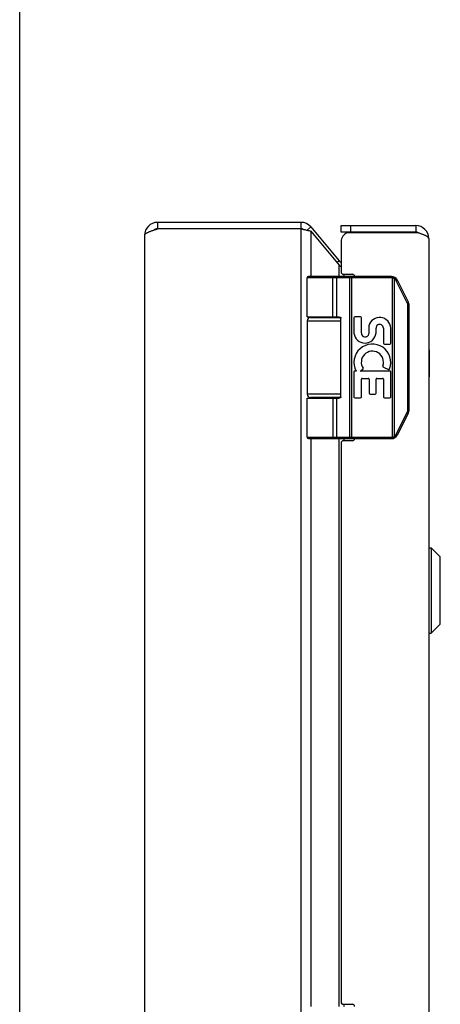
# Model space of a CAD drawing. Header units: inches. Extents: x 0 to 60.7, y 0 to 39.3.
# Tile 7 of 16: x 0 to 3.9, y 21.1 to 30.2. Entities that reach past the tile are written whole.
import ezdxf

# ---------------------------------------------------------------- set-up
doc = ezdxf.new("R2010")
doc.units = ezdxf.units.IN
doc.header["$LTSCALE"] = 3.339286
doc.header["$MEASUREMENT"] = 0
doc.layers.get('0').update_dxf_attribs({"linetype": 'CONTINUOUS'})
doc.layers.add('02___PRT_ALL_AXES', color=7, linetype='CONTINUOUS')
doc.layers.add('06___PRT_ALL_SURFS', color=7, linetype='CONTINUOUS')

msp = doc.modelspace()

# ---------------------------------------------------------------- linework, layer by layer
at = {"color": 7, "linetype": 'Continuous'}
for p, q in [((0, 0), (0, 39.2857)), ((1.2741, 28.3081), (1.2741, 28.2481)), ((2.5981, 28.3081), (2.5981, 28.2481)), ((2.69, 28.2653), (2.6551, 28.236)), ((2.9693, 28.2181), (2.9693, 28.2781)), ((3.0593, 28.2181), (3.0593, 28.2781)), ((3.6593, 28.2781), (3.6593, 28.2181)), ((3.6593, 28.2181), (2.9693, 28.2181)), ((2.953, 27.9519), (2.934, 27.936)), ((3.434, 27.7951), (2.6566, 27.7951)), ((3.434, 27.8081), (2.6696, 27.8081)), ((2.8871, 27.8081), (2.8869, 27.8081)), ((2.8872, 27.8081), (2.887, 27.8081)), ((2.8873, 27.8081), (2.8871, 27.8081)), ((2.8874, 27.8081), (2.8872, 27.8081)), ((2.8875, 27.8081), (2.8874, 27.8081)), ((2.8935, 27.4331), (2.8935, 27.7953)), ((2.8935, 27.4331), (2.8935, 27.7953)), ((2.9295, 27.4331), (2.9295, 27.7951)), ((3.0497, 27.8033), (3.0496, 27.8037)), ((3.0497, 27.803), (3.0497, 27.8033)), ((3.0498, 27.8027), (3.0497, 27.803)), ((3.0498, 27.8023), (3.0498, 27.8027)), ((3.0498, 27.8019), (3.0498, 27.8023)), ((3.0499, 27.801), (3.0499, 27.8014)), ((3.05, 27.8006), (3.0499, 27.801)), ((3.05, 27.8002), (3.05, 27.8006)), ((3.05, 27.7998), (3.05, 27.8002)), ((3.05, 27.7994), (3.05, 27.7998)), ((3.0501, 27.799), (3.05, 27.7994)), ((3.0501, 27.7986), (3.0501, 27.799)), ((3.0501, 27.7981), (3.0501, 27.7986)), ((3.0501, 27.7977), (3.0501, 27.7981)), ((3.0501, 27.7973), (3.0501, 27.7977)), ((3.0501, 27.7969), (3.0501, 27.7973)), ((3.0501, 27.7964), (3.0501, 27.7969)), ((3.0501, 27.796), (3.0501, 27.7964)), ((3.0501, 27.7956), (3.0501, 27.796)), ((3.0501, 26.3211), (3.0501, 27.7956)), ((3.0693, 26.3081), (3.0693, 27.8081)), ((3.434, 27.7951), (3.434, 27.8081)), ((3.4459, 27.7937), (3.449, 27.8063)), ((3.4459, 26.3226), (3.4459, 27.7937)), ((3.4632, 27.7868), (3.4636, 27.7874)), ((3.4632, 26.3294), (3.4632, 27.7868)), ((3.4636, 27.7874), (3.4639, 27.7879)), ((3.4639, 27.7879), (3.4642, 27.7884)), ((3.4642, 27.7884), (3.4646, 27.789)), ((3.4646, 27.789), (3.4649, 27.7895)), ((3.4649, 27.7895), (3.4652, 27.79)), ((3.4652, 27.79), (3.4654, 27.7904)), ((3.4654, 27.7904), (3.4656, 27.7907)), ((3.4656, 27.7907), (3.4658, 27.791)), ((3.4658, 27.791), (3.466, 27.7914)), ((3.466, 27.7914), (3.4662, 27.7917)), ((3.4662, 27.7917), (3.4664, 27.792)), ((3.4664, 27.792), (3.4665, 27.7923)), ((3.4665, 27.7923), (3.4667, 27.7926)), ((3.4667, 27.7926), (3.4669, 27.7929)), ((3.4669, 27.7929), (3.467, 27.7932)), ((3.467, 27.7932), (3.4672, 27.7935)), ((3.4674, 27.7939), (3.4675, 27.7942)), ((3.4675, 27.7942), (3.4677, 27.7945)), ((3.5812, 27.5655), (3.48, 27.7678)), ((3.4812, 27.7684), (3.4819, 27.7687)), ((3.4819, 27.7687), (3.4827, 27.7691)), ((3.4827, 27.7691), (3.4834, 27.7695)), ((3.4834, 27.7695), (3.4841, 27.7699)), ((3.4841, 27.7699), (3.4847, 27.7702)), ((3.4847, 27.7702), (3.4852, 27.7705)), ((3.4852, 27.7705), (3.4857, 27.7708)), ((3.4857, 27.7708), (3.4861, 27.771)), ((3.4861, 27.771), (3.4865, 27.7713)), ((3.4865, 27.7713), (3.4869, 27.7715)), ((3.4869, 27.7715), (3.4872, 27.7716)), ((3.4872, 27.7716), (3.4874, 27.7718)), ((3.4874, 27.7718), (3.4877, 27.7719)), ((3.488, 27.7721), (3.4882, 27.7723)), ((3.4882, 27.7723), (3.4884, 27.7724)), ((3.4884, 27.7724), (3.4886, 27.7725)), ((3.591, 27.5713), (3.4899, 27.7736)), ((3.5812, 27.5655), (3.5821, 27.566)), ((3.5821, 27.566), (3.5829, 27.5664)), ((3.5829, 27.5664), (3.5836, 27.5668)), ((3.5836, 27.5668), (3.5843, 27.5672)), ((3.5843, 27.5672), (3.585, 27.5675)), ((3.585, 27.5675), (3.5854, 27.5677)), ((3.5854, 27.5677), (3.586, 27.5681)), ((3.586, 27.5681), (3.5865, 27.5683)), ((3.5864, 26.5729), (3.5864, 27.5434)), ((3.5864, 27.5434), (3.5976, 27.5434)), ((3.5865, 27.5683), (3.5869, 27.5686)), ((3.5869, 27.5686), (3.5874, 27.5688)), ((3.5874, 27.5688), (3.5878, 27.5691)), ((3.5878, 27.5691), (3.5882, 27.5693)), ((3.5882, 27.5693), (3.5884, 27.5695)), ((3.5884, 27.5695), (3.5887, 27.5696)), ((3.5887, 27.5696), (3.5889, 27.5697)), ((3.5889, 27.5697), (3.5891, 27.5699)), ((3.5891, 27.5699), (3.5893, 27.57)), ((3.5893, 27.57), (3.5895, 27.5701)), ((3.5895, 27.5701), (3.5897, 27.5702)), ((3.5976, 26.5729), (3.5976, 27.5434)), ((2.6866, 27.4281), (2.9653, 27.4281)), ((2.9675, 26.6931), (2.9675, 27.4231)), ((2.6566, 27.3981), (2.9675, 27.3981)), ((2.9675, 26.7181), (2.6566, 26.7181)), ((2.6566, 26.6831), (2.9476, 26.6831)), ((2.9653, 26.6881), (2.6866, 26.6881)), ((2.9295, 26.3211), (2.9295, 26.6831)), ((3.48, 26.3485), (3.5812, 26.5507)), ((3.4899, 26.3427), (3.591, 26.5449)), ((3.5812, 26.5507), (3.5821, 26.5502)), ((3.5821, 26.5502), (3.5829, 26.5499)), ((3.5829, 26.5499), (3.5836, 26.5495)), ((3.5836, 26.5495), (3.5843, 26.5491)), ((3.5843, 26.5491), (3.585, 26.5487)), ((3.585, 26.5487), (3.5857, 26.5483)), ((3.5857, 26.5483), (3.5862, 26.5481)), ((3.5862, 26.5481), (3.5866, 26.5478)), ((3.5864, 26.5729), (3.5976, 26.5729)), ((3.5866, 26.5478), (3.5871, 26.5476)), ((3.5871, 26.5476), (3.5875, 26.5473)), ((3.5875, 26.5473), (3.5879, 26.5471)), ((3.5879, 26.5471), (3.5882, 26.5469)), ((3.5882, 26.5469), (3.5884, 26.5468)), ((3.5884, 26.5468), (3.5887, 26.5466)), ((3.5887, 26.5466), (3.5889, 26.5465)), ((3.5889, 26.5465), (3.5891, 26.5464)), ((3.5891, 26.5464), (3.5893, 26.5462)), ((3.5893, 26.5462), (3.5895, 26.5461)), ((2.6566, 26.3211), (3.434, 26.3211)), ((3.0498, 26.3134), (3.0497, 26.3131)), ((3.0499, 26.3145), (3.0498, 26.3141)), ((3.0498, 26.3141), (3.0498, 26.3138)), ((3.0498, 26.3138), (3.0498, 26.3134)), ((3.05, 26.3157), (3.0499, 26.3153)), ((3.0499, 26.3153), (3.0499, 26.3149)), ((3.0499, 26.3149), (3.0499, 26.3145)), ((3.0501, 26.3173), (3.05, 26.3169)), ((3.05, 26.3169), (3.05, 26.3165)), ((3.05, 26.3165), (3.05, 26.316)), ((3.05, 26.316), (3.05, 26.3157)), ((3.0501, 26.3211), (3.0501, 26.3207)), ((3.0501, 26.3207), (3.0501, 26.3203)), ((3.0501, 26.3203), (3.0501, 26.3198)), ((3.0501, 26.3198), (3.0501, 26.3194)), ((3.0501, 26.3194), (3.0501, 26.319)), ((3.0501, 26.319), (3.0501, 26.3185)), ((3.0501, 26.3185), (3.0501, 26.3181)), ((3.0501, 26.3181), (3.0501, 26.3177)), ((3.0501, 26.3177), (3.0501, 26.3173)), ((3.434, 26.3211), (3.434, 26.3081)), ((3.4459, 26.3226), (3.449, 26.31)), ((3.4632, 26.3294), (3.4636, 26.3289)), ((3.4636, 26.3289), (3.4639, 26.3283)), ((3.4639, 26.3283), (3.4642, 26.3278)), ((3.4642, 26.3278), (3.4646, 26.3273)), ((3.4646, 26.3273), (3.4649, 26.3268)), ((3.4649, 26.3268), (3.4652, 26.3262)), ((3.4652, 26.3262), (3.4654, 26.3259)), ((3.4657, 26.3254), (3.4659, 26.3251)), ((3.4659, 26.3251), (3.4661, 26.3247)), ((3.4661, 26.3247), (3.4663, 26.3244)), ((3.4663, 26.3244), (3.4665, 26.3241)), ((3.4665, 26.3241), (3.4666, 26.3238)), ((3.4666, 26.3238), (3.4668, 26.3235)), ((3.4668, 26.3235), (3.467, 26.3232)), ((3.467, 26.3232), (3.4671, 26.3229)), ((3.4671, 26.3229), (3.4673, 26.3226)), ((3.4673, 26.3226), (3.4674, 26.3223)), ((3.4674, 26.3223), (3.4675, 26.3221)), ((3.48, 26.3485), (3.481, 26.348)), ((3.481, 26.348), (3.4817, 26.3476)), ((3.4817, 26.3476), (3.4825, 26.3472)), ((3.4825, 26.3472), (3.4832, 26.3468)), ((3.4832, 26.3468), (3.4839, 26.3465)), ((3.4839, 26.3465), (3.4846, 26.3461)), ((3.4846, 26.3461), (3.4851, 26.3458)), ((3.4851, 26.3458), (3.4855, 26.3456)), ((3.4855, 26.3456), (3.486, 26.3453)), ((3.486, 26.3453), (3.4864, 26.3451)), ((3.4864, 26.3451), (3.4868, 26.3448)), ((3.4868, 26.3448), (3.4871, 26.3447)), ((3.4871, 26.3447), (3.4873, 26.3445)), ((3.4873, 26.3445), (3.4876, 26.3444)), ((3.4876, 26.3444), (3.4878, 26.3443)), ((3.4878, 26.3443), (3.488, 26.3441)), ((3.488, 26.3441), (3.4882, 26.344)), ((3.4882, 26.344), (3.4884, 26.3439)), ((2.6696, 26.3081), (3.434, 26.3081)), ((2.8871, 26.3081), (2.8869, 26.3081)), ((2.8872, 26.3081), (2.887, 26.3081)), ((2.8873, 26.3081), (2.8871, 26.3081)), ((2.8874, 26.3082), (2.8872, 26.3081)), ((2.8875, 26.3082), (2.8874, 26.3082)), ((2.8876, 26.3082), (2.8875, 26.3082)), ((3.7823, 24.5091), (3.7823, 25.2972)), ((3.7823, 25.2972), (3.8011, 25.2972)), ((3.8011, 25.2972), (3.8011, 24.5091)), ((3.8011, 25.2972), (3.8842, 25.2141)), ((3.8842, 24.5922), (3.8842, 25.2141)), ((3.8863, 24.5972), (3.8863, 25.209)), ((3.8011, 24.5091), (3.8842, 24.5922)), ((3.7823, 24.5091), (3.8011, 24.5091))]:
    msp.add_line(p, q, dxfattribs=at)
at = {"color": 3, "linetype": 'Continuous'}
for p, q in [((2.5981, 28.3081), (1.2741, 28.3081)), ((2.5981, 28.2481), (1.2741, 28.2481)), ((2.5981, 28.2481), (2.5981, 12.3681)), ((2.5981, 28.2481), (2.613, 28.2451)), ((2.613, 28.2451), (2.6216, 28.2433)), ((2.69, 28.2653), (2.953, 27.9519)), ((2.69, 28.2267), (2.69, 27.8081)), ((2.69, 28.2267), (2.953, 27.9133)), ((2.9693, 28.2781), (3.6593, 28.2781)), ((1.1541, 28.1881), (1.1541, 12.4281)), ((3.0297, 28.2131), (3.675, 28.2131)), ((3.7793, 28.1581), (3.7793, 12.4581)), ((2.9693, 28.1281), (2.9693, 27.8481)), ((2.953, 27.8081), (2.953, 27.9133)), ((2.9893, 27.8281), (3.0743, 27.8281)), ((2.9989, 27.8081), (2.9989, 27.8281)), ((2.69, 27.4331), (2.69, 27.4281)), ((2.953, 27.4281), (2.953, 27.4329)), ((2.69, 26.6881), (2.69, 26.6831)), ((2.953, 26.6834), (2.953, 26.6881)), ((2.69, 26.3081), (2.69, 21.0581)), ((2.953, 21.0581), (2.953, 26.3081)), ((2.9693, 26.2681), (2.9693, 21.0981)), ((3.0743, 26.2881), (2.9893, 26.2881)), ((2.9989, 26.2881), (2.9989, 26.3081)), ((2.9893, 21.0781), (3.0743, 21.0781)), ((2.9989, 21.0581), (2.9989, 21.0781))]:
    msp.add_line(p, q, dxfattribs=at)
for points in [[(1.1541, 28.1881), (1.1543, 28.1904), (1.1549, 28.1927), (1.156, 28.195), (1.1575, 28.1974), (1.1595, 28.1997), (1.1619, 28.202), (1.1646, 28.2043), (1.1678, 28.2066), (1.1714, 28.2089), (1.1753, 28.2112), (1.1796, 28.2135), (1.1842, 28.2158), (1.1892, 28.2181), (1.1945, 28.2204), (1.2001, 28.2227), (1.2059, 28.225), (1.212, 28.2274), (1.2183, 28.2297), (1.2248, 28.232), (1.2315, 28.2343), (1.2384, 28.2366), (1.2453, 28.2389), (1.2524, 28.2412), (1.2596, 28.2435), (1.2668, 28.2458), (1.2741, 28.2481)], [(2.6216, 28.2433), (2.6277, 28.242), (2.6349, 28.2405), (2.6419, 28.2389), (2.6488, 28.2374), (2.6555, 28.2359), (2.6619, 28.2343), (2.6681, 28.2328), (2.6741, 28.2313), (2.6797, 28.2298), (2.685, 28.2282), (2.69, 28.2267)], [(3.6944, 28.2068), (3.688, 28.2089), (3.6815, 28.211), (3.675, 28.2131)], [(3.7793, 28.1581), (3.7791, 28.1602), (3.7786, 28.1624), (3.7776, 28.1645), (3.7764, 28.1666), (3.7747, 28.1687), (3.7727, 28.1708), (3.7704, 28.1729), (3.7677, 28.175), (3.7647, 28.1772), (3.7614, 28.1793), (3.7577, 28.1814), (3.7537, 28.1835), (3.7495, 28.1856), (3.745, 28.1877), (3.7402, 28.1899), (3.7352, 28.192), (3.7299, 28.1941), (3.7244, 28.1962), (3.7188, 28.1983), (3.7129, 28.2004), (3.7069, 28.2025), (3.7007, 28.2047), (3.6944, 28.2068)], [(2.953, 27.9133), (2.9559, 27.9098), (2.959, 27.9062), (2.9624, 27.9026), (2.966, 27.899), (2.9693, 27.8959)]]:
    msp.add_lwpolyline(points, dxfattribs=at)
at = {"color": 7, "linetype": 'Continuous'}
for points in [[(2.8935, 27.7953), (2.8935, 27.7956), (2.8935, 27.7958), (2.8935, 27.796), (2.8935, 27.7962), (2.8935, 27.7964), (2.8935, 27.7966), (2.8934, 27.7969), (2.8934, 27.7971), (2.8934, 27.7973), (2.8934, 27.7975), (2.8934, 27.7977), (2.8933, 27.7979), (2.8933, 27.7981), (2.8933, 27.7983), (2.8933, 27.7986), (2.8932, 27.7988), (2.8932, 27.799), (2.8932, 27.7992), (2.8931, 27.7994), (2.8931, 27.7996), (2.8931, 27.7998), (2.893, 27.8), (2.893, 27.8002), (2.8929, 27.8004), (2.8929, 27.8006), (2.8928, 27.8008), (2.8928, 27.801), (2.8927, 27.8012), (2.8927, 27.8014), (2.8926, 27.8016), (2.8926, 27.8017), (2.8925, 27.8019), (2.8925, 27.8021), (2.8924, 27.8023), (2.8923, 27.8025), (2.8923, 27.8027), (2.8922, 27.8028), (2.8922, 27.803), (2.8921, 27.8032), (2.892, 27.8033), (2.892, 27.8035), (2.8919, 27.8037), (2.8918, 27.8038), (2.8917, 27.804), (2.8917, 27.8042), (2.8916, 27.8043), (2.8915, 27.8045), (2.8914, 27.8046), (2.8913, 27.8048), (2.8913, 27.8049), (2.8912, 27.8051), (2.8911, 27.8052), (2.891, 27.8053), (2.8909, 27.8055), (2.8908, 27.8056), (2.8907, 27.8057), (2.8907, 27.8058), (2.8906, 27.806), (2.8905, 27.8061), (2.8904, 27.8062), (2.8903, 27.8063), (2.8902, 27.8064), (2.8901, 27.8065), (2.89, 27.8066), (2.8899, 27.8067), (2.8898, 27.8068), (2.8897, 27.8069), (2.8896, 27.807), (2.8895, 27.8071), (2.8894, 27.8072), (2.8893, 27.8073), (2.8892, 27.8073), (2.8891, 27.8074), (2.889, 27.8075), (2.8889, 27.8075), (2.8888, 27.8076), (2.8887, 27.8077), (2.8886, 27.8077), (2.8885, 27.8078), (2.8884, 27.8078), (2.8883, 27.8079), (2.8881, 27.8079), (2.888, 27.8079), (2.8879, 27.808), (2.8878, 27.808), (2.8877, 27.808), (2.8876, 27.8081), (2.8875, 27.8081)], [(2.8935, 27.7953), (2.8935, 27.7956), (2.8935, 27.7958), (2.8935, 27.796), (2.8934, 27.7962), (2.8934, 27.7964), (2.8934, 27.7966), (2.8934, 27.7969), (2.8934, 27.7971), (2.8934, 27.7973), (2.8934, 27.7975), (2.8933, 27.7977), (2.8933, 27.7979), (2.8933, 27.7981), (2.8933, 27.7983), (2.8932, 27.7986), (2.8932, 27.7988), (2.8932, 27.799), (2.8931, 27.7992), (2.8931, 27.7994), (2.8931, 27.7996), (2.893, 27.7998), (2.893, 27.8), (2.8929, 27.8002), (2.8929, 27.8004), (2.8929, 27.8006), (2.8928, 27.8008), (2.8928, 27.801), (2.8927, 27.8012), (2.8927, 27.8014), (2.8926, 27.8016), (2.8926, 27.8017), (2.8925, 27.8019), (2.8924, 27.8021), (2.8924, 27.8023), (2.8923, 27.8025), (2.8923, 27.8027), (2.8922, 27.8028), (2.8921, 27.803), (2.8921, 27.8032), (2.892, 27.8033), (2.8919, 27.8035), (2.8918, 27.8037), (2.8918, 27.8038), (2.8917, 27.804), (2.8916, 27.8042), (2.8915, 27.8043), (2.8915, 27.8045), (2.8914, 27.8046), (2.8913, 27.8048), (2.8912, 27.8049), (2.8911, 27.8051), (2.8911, 27.8052), (2.891, 27.8053), (2.8909, 27.8055), (2.8908, 27.8056), (2.8907, 27.8057), (2.8906, 27.8058), (2.8905, 27.806), (2.8904, 27.8061), (2.8903, 27.8062), (2.8903, 27.8063), (2.8902, 27.8064), (2.8901, 27.8065), (2.89, 27.8066), (2.8899, 27.8067), (2.8898, 27.8068), (2.8897, 27.8069), (2.8896, 27.807), (2.8895, 27.8071), (2.8894, 27.8072), (2.8893, 27.8073), (2.8892, 27.8073), (2.8891, 27.8074), (2.889, 27.8075), (2.8889, 27.8075), (2.8888, 27.8076), (2.8886, 27.8077), (2.8885, 27.8077), (2.8884, 27.8078), (2.8883, 27.8078), (2.8882, 27.8079), (2.8881, 27.8079), (2.888, 27.8079), (2.8879, 27.808), (2.8878, 27.808), (2.8877, 27.808), (2.8876, 27.8081)], [(2.9295, 27.7951), (2.9295, 27.7953), (2.9295, 27.7956), (2.9294, 27.7958), (2.9294, 27.796), (2.9294, 27.7962), (2.9294, 27.7964), (2.9294, 27.7966), (2.9294, 27.7969), (2.9293, 27.7971), (2.9293, 27.7973), (2.9293, 27.7975), (2.9293, 27.7977), (2.9292, 27.7979), (2.9292, 27.7981), (2.9292, 27.7983), (2.9291, 27.7986), (2.9291, 27.7988), (2.929, 27.799), (2.929, 27.7992), (2.9289, 27.7994), (2.9289, 27.7996), (2.9288, 27.7998), (2.9287, 27.8), (2.9287, 27.8002), (2.9286, 27.8004), (2.9285, 27.8006), (2.9285, 27.8008), (2.9284, 27.801), (2.9283, 27.8012), (2.9282, 27.8014), (2.9282, 27.8016), (2.9281, 27.8017), (2.928, 27.8019), (2.9279, 27.8021), (2.9278, 27.8023), (2.9277, 27.8025), (2.9276, 27.8027), (2.9275, 27.8028), (2.9274, 27.803), (2.9273, 27.8032), (2.9272, 27.8033), (2.9271, 27.8035), (2.927, 27.8037), (2.9269, 27.8038), (2.9268, 27.804), (2.9267, 27.8042), (2.9266, 27.8043), (2.9265, 27.8045), (2.9263, 27.8046), (2.9262, 27.8048), (2.9261, 27.8049), (2.926, 27.8051), (2.9258, 27.8052), (2.9257, 27.8053), (2.9256, 27.8055), (2.9255, 27.8056), (2.9253, 27.8057), (2.9252, 27.8058), (2.9251, 27.806), (2.9249, 27.8061), (2.9248, 27.8062), (2.9246, 27.8063), (2.9245, 27.8064), (2.9243, 27.8065), (2.9242, 27.8066), (2.9241, 27.8067), (2.9239, 27.8068), (2.9238, 27.8069), (2.9236, 27.807), (2.9235, 27.8071), (2.9233, 27.8072), (2.9232, 27.8073), (2.923, 27.8073), (2.9228, 27.8074), (2.9227, 27.8075), (2.9225, 27.8075), (2.9224, 27.8076), (2.9222, 27.8077), (2.9221, 27.8077), (2.9219, 27.8078), (2.9217, 27.8078), (2.9216, 27.8079), (2.9214, 27.8079), (2.9213, 27.8079), (2.9211, 27.808), (2.9209, 27.808), (2.9208, 27.808), (2.9206, 27.8081), (2.9204, 27.8081), (2.9203, 27.8081), (2.9201, 27.8081), (2.9199, 27.8081), (2.9198, 27.8081), (2.9196, 27.8081)], [(3.0496, 27.8037), (3.0496, 27.8038), (3.0496, 27.804), (3.0496, 27.8042), (3.0496, 27.8043), (3.0495, 27.8045), (3.0495, 27.8046), (3.0495, 27.8048), (3.0495, 27.8049), (3.0494, 27.8051), (3.0494, 27.8052), (3.0494, 27.8053), (3.0494, 27.8055), (3.0493, 27.8056), (3.0493, 27.8057), (3.0493, 27.8058), (3.0492, 27.806), (3.0492, 27.8061), (3.0492, 27.8062), (3.0492, 27.8063), (3.0491, 27.8064), (3.0491, 27.8065), (3.0491, 27.8066), (3.049, 27.8067), (3.049, 27.8068), (3.049, 27.8069), (3.049, 27.807), (3.0489, 27.8071), (3.0489, 27.8072), (3.0489, 27.8073), (3.0488, 27.8073), (3.0488, 27.8074), (3.0488, 27.8075), (3.0487, 27.8075), (3.0487, 27.8076), (3.0487, 27.8077), (3.0486, 27.8077), (3.0486, 27.8078), (3.0486, 27.8078), (3.0485, 27.8079), (3.0485, 27.8079), (3.0485, 27.8079), (3.0484, 27.808), (3.0484, 27.808), (3.0484, 27.808), (3.0483, 27.8081), (3.0483, 27.8081), (3.0483, 27.8081), (3.0482, 27.8081), (3.0482, 27.8081), (3.0482, 27.8081), (3.0481, 27.8081)], [(3.0499, 27.8014), (3.0499, 27.8016), (3.0498, 27.8019)], [(3.4632, 27.7868), (3.4627, 27.7871), (3.4622, 27.7874), (3.4617, 27.7877), (3.4612, 27.788), (3.4607, 27.7883), (3.4601, 27.7885), (3.4596, 27.7888), (3.4591, 27.789), (3.4586, 27.7893), (3.458, 27.7896), (3.4575, 27.7898), (3.457, 27.79), (3.4564, 27.7903), (3.4559, 27.7905), (3.4554, 27.7907), (3.4548, 27.7909), (3.4543, 27.7911), (3.4537, 27.7914), (3.4532, 27.7916), (3.4526, 27.7918), (3.4521, 27.7919), (3.4515, 27.7921), (3.451, 27.7923), (3.4504, 27.7925), (3.4498, 27.7926), (3.4493, 27.7928), (3.4487, 27.793), (3.4482, 27.7931), (3.4476, 27.7933), (3.447, 27.7934), (3.4465, 27.7935), (3.4459, 27.7937)], [(3.48, 27.7678), (3.4798, 27.7682), (3.4795, 27.7687), (3.4793, 27.7692), (3.479, 27.7697), (3.4788, 27.7701), (3.4785, 27.7706), (3.4782, 27.771), (3.478, 27.7715), (3.4777, 27.772), (3.4774, 27.7724), (3.4771, 27.7729), (3.4768, 27.7733), (3.4765, 27.7737), (3.4762, 27.7742), (3.4759, 27.7746), (3.4756, 27.775), (3.4752, 27.7755), (3.4749, 27.7759), (3.4746, 27.7763), (3.4743, 27.7767), (3.4739, 27.7772), (3.4736, 27.7776), (3.4732, 27.778), (3.4729, 27.7784), (3.4725, 27.7788), (3.4722, 27.7792), (3.4718, 27.7796), (3.4714, 27.78), (3.471, 27.7803), (3.4707, 27.7807), (3.4703, 27.7811), (3.4699, 27.7815), (3.4695, 27.7818), (3.4691, 27.7822), (3.4687, 27.7826), (3.4683, 27.7829), (3.4679, 27.7833), (3.4675, 27.7836), (3.4671, 27.784), (3.4667, 27.7843), (3.4662, 27.7846), (3.4658, 27.7849), (3.4654, 27.7853), (3.465, 27.7856), (3.4645, 27.7859), (3.4641, 27.7862), (3.4636, 27.7865), (3.4632, 27.7868)], [(3.4672, 27.7935), (3.4673, 27.7936), (3.4674, 27.7939)], [(3.4677, 27.7945), (3.4677, 27.7946), (3.4678, 27.7947), (3.4678, 27.7948), (3.4679, 27.7949), (3.468, 27.7951), (3.468, 27.7952), (3.4681, 27.7953), (3.4681, 27.7954), (3.4682, 27.7955), (3.4682, 27.7956), (3.4682, 27.7957), (3.4683, 27.7958), (3.4683, 27.7959), (3.4684, 27.796), (3.4684, 27.7961), (3.4684, 27.7962), (3.4685, 27.7963), (3.4685, 27.7964), (3.4685, 27.7965), (3.4686, 27.7966), (3.4686, 27.7966), (3.4686, 27.7967), (3.4686, 27.7968), (3.4686, 27.7968), (3.4687, 27.7969), (3.4687, 27.797), (3.4687, 27.797), (3.4687, 27.7971), (3.4687, 27.7972), (3.4687, 27.7972), (3.4687, 27.7973), (3.4687, 27.7973), (3.4687, 27.7974), (3.4687, 27.7974), (3.4687, 27.7974), (3.4687, 27.7975), (3.4687, 27.7975), (3.4687, 27.7975), (3.4687, 27.7976), (3.4687, 27.7976), (3.4686, 27.7976), (3.4686, 27.7976), (3.4686, 27.7976)], [(3.48, 27.7678), (3.4802, 27.7679), (3.4812, 27.7684)], [(3.4877, 27.7719), (3.4878, 27.772), (3.488, 27.7721)], [(3.4886, 27.7725), (3.4887, 27.7726), (3.4888, 27.7726), (3.4888, 27.7727), (3.4889, 27.7727), (3.489, 27.7728), (3.4891, 27.7728), (3.4891, 27.7729), (3.4892, 27.7729), (3.4893, 27.773), (3.4893, 27.773), (3.4894, 27.7731), (3.4894, 27.7731), (3.4895, 27.7731), (3.4895, 27.7732), (3.4896, 27.7732), (3.4896, 27.7732), (3.4897, 27.7733), (3.4897, 27.7733), (3.4897, 27.7733), (3.4898, 27.7734), (3.4898, 27.7734), (3.4898, 27.7734), (3.4898, 27.7734), (3.4898, 27.7735), (3.4899, 27.7735), (3.4899, 27.7735), (3.4899, 27.7735), (3.4899, 27.7735), (3.4899, 27.7736), (3.4899, 27.7736)], [(3.5864, 27.5434), (3.5864, 27.5439), (3.5864, 27.5445), (3.5864, 27.545), (3.5863, 27.5456), (3.5863, 27.5461), (3.5863, 27.5466), (3.5862, 27.5472), (3.5862, 27.5477), (3.5861, 27.5483), (3.5861, 27.5488), (3.586, 27.5494), (3.586, 27.5499), (3.5859, 27.5504), (3.5858, 27.551), (3.5857, 27.5515), (3.5856, 27.5521), (3.5855, 27.5526), (3.5854, 27.5531), (3.5853, 27.5537), (3.5852, 27.5542), (3.5851, 27.5547), (3.5849, 27.5553), (3.5848, 27.5558), (3.5847, 27.5563), (3.5845, 27.5569), (3.5844, 27.5574), (3.5842, 27.5579), (3.584, 27.5584), (3.5839, 27.5589), (3.5837, 27.5595), (3.5835, 27.56), (3.5833, 27.5605), (3.5831, 27.561), (3.5829, 27.5615), (3.5827, 27.562), (3.5825, 27.5625), (3.5823, 27.563), (3.5821, 27.5635), (3.5819, 27.564), (3.5816, 27.5645), (3.5814, 27.565), (3.5812, 27.5655)], [(3.5897, 27.5702), (3.5898, 27.5703), (3.5899, 27.5704), (3.59, 27.5704), (3.59, 27.5705), (3.5901, 27.5705), (3.5902, 27.5706), (3.5903, 27.5706), (3.5903, 27.5707), (3.5904, 27.5707), (3.5905, 27.5708), (3.5905, 27.5708), (3.5906, 27.5708), (3.5906, 27.5709), (3.5907, 27.5709), (3.5907, 27.571), (3.5908, 27.571), (3.5908, 27.571), (3.5908, 27.5711), (3.5909, 27.5711), (3.5909, 27.5711), (3.5909, 27.5711), (3.5909, 27.5712), (3.591, 27.5712), (3.591, 27.5712), (3.591, 27.5712), (3.591, 27.5713), (3.591, 27.5713), (3.591, 27.5713), (3.591, 27.5713), (3.591, 27.5713)], [(2.6566, 27.4331), (2.9476, 27.4331), (2.9483, 27.4331), (2.949, 27.4331), (2.9496, 27.4331), (2.9503, 27.4331), (2.9509, 27.433), (2.9515, 27.433), (2.9521, 27.4329), (2.9527, 27.4329), (2.9533, 27.4328), (2.9538, 27.4328), (2.9543, 27.4327), (2.9548, 27.4326), (2.9553, 27.4325), (2.9557, 27.4325), (2.9562, 27.4324), (2.9566, 27.4323), (2.957, 27.4322), (2.9574, 27.4321), (2.9578, 27.432), (2.9581, 27.4319), (2.9585, 27.4318), (2.9588, 27.4317), (2.9592, 27.4316), (2.9595, 27.4315), (2.9598, 27.4314), (2.9601, 27.4313), (2.9604, 27.4312), (2.9607, 27.4311), (2.961, 27.431), (2.9612, 27.4309), (2.9615, 27.4307), (2.9617, 27.4306), (2.962, 27.4305), (2.9622, 27.4304), (2.9624, 27.4303), (2.9626, 27.4301), (2.9628, 27.43), (2.963, 27.4299), (2.9632, 27.4298), (2.9634, 27.4297), (2.9636, 27.4295), (2.9638, 27.4294), (2.964, 27.4293), (2.9641, 27.4292), (2.9643, 27.429), (2.9644, 27.4289), (2.9646, 27.4288), (2.9647, 27.4287), (2.9649, 27.4285), (2.965, 27.4284), (2.9651, 27.4283), (2.9652, 27.4282), (2.9654, 27.4281), (2.9655, 27.4279), (2.9656, 27.4278), (2.9657, 27.4277), (2.9658, 27.4276), (2.9659, 27.4275), (2.966, 27.4273), (2.9661, 27.4272), (2.9662, 27.4271), (2.9663, 27.427), (2.9663, 27.4269), (2.9664, 27.4268), (2.9665, 27.4266), (2.9666, 27.4265), (2.9666, 27.4264), (2.9667, 27.4263), (2.9667, 27.4262), (2.9668, 27.4261), (2.9669, 27.426), (2.9669, 27.4258), (2.967, 27.4257), (2.967, 27.4256), (2.9671, 27.4255), (2.9671, 27.4254), (2.9671, 27.4253), (2.9672, 27.4252), (2.9672, 27.4251), (2.9673, 27.425), (2.9673, 27.4248), (2.9673, 27.4247), (2.9673, 27.4246), (2.9674, 27.4245), (2.9674, 27.4244), (2.9674, 27.4243), (2.9674, 27.4242), (2.9675, 27.4241), (2.9675, 27.424), (2.9675, 27.4239), (2.9675, 27.4238), (2.9675, 27.4237), (2.9675, 27.4235), (2.9675, 27.4234), (2.9675, 27.4233), (2.9675, 27.4232), (2.9675, 27.4231)], [(2.8935, 26.6831), (2.8935, 26.3209), (2.8935, 26.3207), (2.8935, 26.3205), (2.8935, 26.3203), (2.8934, 26.32), (2.8934, 26.3198), (2.8934, 26.3196), (2.8934, 26.3194), (2.8934, 26.3192), (2.8934, 26.319), (2.8934, 26.3187), (2.8933, 26.3185), (2.8933, 26.3183), (2.8933, 26.3181), (2.8933, 26.3179), (2.8932, 26.3177), (2.8932, 26.3175), (2.8932, 26.3173), (2.8931, 26.3171), (2.8931, 26.3169), (2.8931, 26.3167), (2.893, 26.3165), (2.893, 26.3162), (2.8929, 26.316), (2.8929, 26.3158), (2.8929, 26.3157), (2.8928, 26.3155), (2.8928, 26.3153), (2.8927, 26.3151), (2.8927, 26.3149), (2.8926, 26.3147), (2.8926, 26.3145), (2.8925, 26.3143), (2.8924, 26.3141), (2.8924, 26.3139), (2.8923, 26.3138), (2.8923, 26.3136), (2.8922, 26.3134), (2.8921, 26.3132), (2.8921, 26.3131), (2.892, 26.3129), (2.8919, 26.3127), (2.8918, 26.3126), (2.8918, 26.3124), (2.8917, 26.3122), (2.8916, 26.3121), (2.8915, 26.3119), (2.8915, 26.3118), (2.8914, 26.3116), (2.8913, 26.3115), (2.8912, 26.3113), (2.8911, 26.3112), (2.8911, 26.3111), (2.891, 26.3109), (2.8909, 26.3108), (2.8908, 26.3107), (2.8907, 26.3105), (2.8906, 26.3104), (2.8905, 26.3103), (2.8904, 26.3102), (2.8903, 26.3101), (2.8903, 26.3099), (2.8902, 26.3098), (2.8901, 26.3097), (2.89, 26.3096), (2.8899, 26.3095), (2.8898, 26.3094), (2.8897, 26.3093), (2.8896, 26.3092), (2.8895, 26.3092), (2.8894, 26.3091), (2.8893, 26.309), (2.8892, 26.3089), (2.8891, 26.3088), (2.889, 26.3088), (2.8889, 26.3087), (2.8888, 26.3086), (2.8886, 26.3086), (2.8885, 26.3085), (2.8884, 26.3085), (2.8883, 26.3084), (2.8882, 26.3084), (2.8881, 26.3083), (2.888, 26.3083), (2.8879, 26.3083), (2.8878, 26.3082), (2.8877, 26.3082), (2.8876, 26.3082)], [(2.8935, 26.6831), (2.8935, 26.3209), (2.8935, 26.3207), (2.8935, 26.3205), (2.8935, 26.3203), (2.8935, 26.32), (2.8935, 26.3198), (2.8935, 26.3196), (2.8934, 26.3194), (2.8934, 26.3192), (2.8934, 26.319), (2.8934, 26.3187), (2.8934, 26.3185), (2.8933, 26.3183), (2.8933, 26.3181), (2.8933, 26.3179), (2.8933, 26.3177), (2.8932, 26.3175), (2.8932, 26.3173), (2.8932, 26.3171), (2.8931, 26.3169), (2.8931, 26.3167), (2.8931, 26.3165), (2.893, 26.3162), (2.893, 26.316), (2.8929, 26.3158), (2.8929, 26.3157), (2.8928, 26.3155), (2.8928, 26.3153), (2.8927, 26.3151), (2.8927, 26.3149), (2.8926, 26.3147), (2.8926, 26.3145), (2.8925, 26.3143), (2.8925, 26.3141), (2.8924, 26.3139), (2.8923, 26.3138), (2.8923, 26.3136), (2.8922, 26.3134), (2.8922, 26.3132), (2.8921, 26.3131), (2.892, 26.3129), (2.892, 26.3127), (2.8919, 26.3126), (2.8918, 26.3124), (2.8917, 26.3122), (2.8917, 26.3121), (2.8916, 26.3119), (2.8915, 26.3118), (2.8914, 26.3116), (2.8913, 26.3115), (2.8913, 26.3113), (2.8912, 26.3112), (2.8911, 26.3111), (2.891, 26.3109), (2.8909, 26.3108), (2.8908, 26.3107), (2.8907, 26.3105), (2.8907, 26.3104), (2.8906, 26.3103), (2.8905, 26.3102), (2.8904, 26.3101), (2.8903, 26.3099), (2.8902, 26.3098), (2.8901, 26.3097), (2.89, 26.3096), (2.8899, 26.3095), (2.8898, 26.3094), (2.8897, 26.3093), (2.8896, 26.3092), (2.8895, 26.3092), (2.8894, 26.3091), (2.8893, 26.309), (2.8892, 26.3089), (2.8891, 26.3088), (2.889, 26.3088), (2.8889, 26.3087), (2.8888, 26.3086), (2.8887, 26.3086), (2.8886, 26.3085), (2.8885, 26.3085), (2.8884, 26.3084), (2.8883, 26.3084), (2.8881, 26.3083), (2.888, 26.3083), (2.8879, 26.3083), (2.8878, 26.3082), (2.8877, 26.3082), (2.8876, 26.3082)], [(2.9675, 26.6931), (2.9675, 26.693), (2.9675, 26.6929), (2.9675, 26.6928), (2.9675, 26.6927), (2.9675, 26.6926), (2.9675, 26.6925), (2.9675, 26.6924), (2.9675, 26.6923), (2.9675, 26.6922), (2.9674, 26.6921), (2.9674, 26.6919), (2.9674, 26.6918), (2.9674, 26.6917), (2.9673, 26.6916), (2.9673, 26.6915), (2.9673, 26.6914), (2.9673, 26.6913), (2.9672, 26.6912), (2.9672, 26.6911), (2.9671, 26.691), (2.9671, 26.6909), (2.9671, 26.6907), (2.967, 26.6906), (2.967, 26.6905), (2.9669, 26.6904), (2.9669, 26.6903), (2.9668, 26.6902), (2.9667, 26.6901), (2.9667, 26.69), (2.9666, 26.6898), (2.9666, 26.6897), (2.9665, 26.6896), (2.9664, 26.6895), (2.9663, 26.6894), (2.9663, 26.6893), (2.9662, 26.6891), (2.9661, 26.689), (2.966, 26.6889), (2.9659, 26.6888), (2.9658, 26.6887), (2.9657, 26.6885), (2.9656, 26.6884), (2.9655, 26.6883), (2.9654, 26.6882), (2.9652, 26.6881), (2.9651, 26.6879), (2.965, 26.6878), (2.9649, 26.6877), (2.9647, 26.6876), (2.9646, 26.6875), (2.9644, 26.6873), (2.9643, 26.6872), (2.9641, 26.6871), (2.964, 26.687), (2.9638, 26.6868), (2.9636, 26.6867), (2.9634, 26.6866), (2.9632, 26.6865), (2.963, 26.6863), (2.9628, 26.6862), (2.9626, 26.6861), (2.9624, 26.686), (2.9622, 26.6859), (2.962, 26.6857), (2.9617, 26.6856), (2.9615, 26.6855), (2.9612, 26.6854), (2.961, 26.6853), (2.9607, 26.6852), (2.9604, 26.6851), (2.9601, 26.6849), (2.9598, 26.6848), (2.9595, 26.6847), (2.9592, 26.6846), (2.9588, 26.6845), (2.9585, 26.6844), (2.9581, 26.6843), (2.9578, 26.6842), (2.9574, 26.6841), (2.957, 26.684), (2.9566, 26.6839), (2.9562, 26.6839), (2.9557, 26.6838), (2.9553, 26.6837), (2.9548, 26.6836), (2.9543, 26.6836), (2.9538, 26.6835), (2.9533, 26.6834), (2.9527, 26.6834), (2.9521, 26.6833), (2.9515, 26.6833), (2.9509, 26.6832), (2.9503, 26.6832), (2.9496, 26.6832), (2.949, 26.6831), (2.9483, 26.6831), (2.9476, 26.6831)], [(3.5812, 26.5507), (3.5814, 26.5512), (3.5816, 26.5517), (3.5819, 26.5522), (3.5821, 26.5527), (3.5823, 26.5532), (3.5825, 26.5537), (3.5827, 26.5542), (3.5829, 26.5547), (3.5831, 26.5552), (3.5833, 26.5558), (3.5835, 26.5563), (3.5837, 26.5568), (3.5839, 26.5573), (3.584, 26.5578), (3.5842, 26.5583), (3.5844, 26.5589), (3.5845, 26.5594), (3.5847, 26.5599), (3.5848, 26.5604), (3.5849, 26.561), (3.5851, 26.5615), (3.5852, 26.562), (3.5853, 26.5626), (3.5854, 26.5631), (3.5855, 26.5636), (3.5856, 26.5642), (3.5857, 26.5647), (3.5858, 26.5653), (3.5859, 26.5658), (3.586, 26.5663), (3.586, 26.5669), (3.5861, 26.5674), (3.5861, 26.568), (3.5862, 26.5685), (3.5862, 26.5691), (3.5863, 26.5696), (3.5863, 26.5701), (3.5863, 26.5707), (3.5864, 26.5712), (3.5864, 26.5718), (3.5864, 26.5723), (3.5864, 26.5729)], [(3.5895, 26.5461), (3.5897, 26.546), (3.5898, 26.5459), (3.5899, 26.5459), (3.59, 26.5458), (3.59, 26.5458), (3.5901, 26.5457), (3.5902, 26.5457), (3.5903, 26.5456), (3.5903, 26.5456), (3.5904, 26.5455), (3.5905, 26.5455), (3.5905, 26.5454), (3.5906, 26.5454), (3.5906, 26.5454), (3.5907, 26.5453), (3.5907, 26.5453), (3.5908, 26.5453), (3.5908, 26.5452), (3.5908, 26.5452), (3.5909, 26.5452), (3.5909, 26.5451), (3.5909, 26.5451), (3.5909, 26.5451), (3.591, 26.5451), (3.591, 26.545), (3.591, 26.545), (3.591, 26.545), (3.591, 26.545), (3.591, 26.545), (3.591, 26.5449), (3.591, 26.5449)], [(2.9295, 26.3211), (2.9295, 26.3209), (2.9295, 26.3207), (2.9294, 26.3205), (2.9294, 26.3203), (2.9294, 26.32), (2.9294, 26.3198), (2.9294, 26.3196), (2.9294, 26.3194), (2.9293, 26.3192), (2.9293, 26.319), (2.9293, 26.3187), (2.9293, 26.3185), (2.9292, 26.3183), (2.9292, 26.3181), (2.9292, 26.3179), (2.9291, 26.3177), (2.9291, 26.3175), (2.929, 26.3173), (2.929, 26.3171), (2.9289, 26.3169), (2.9289, 26.3167), (2.9288, 26.3165), (2.9287, 26.3162), (2.9287, 26.316), (2.9286, 26.3158), (2.9285, 26.3157), (2.9285, 26.3155), (2.9284, 26.3153), (2.9283, 26.3151), (2.9282, 26.3149), (2.9282, 26.3147), (2.9281, 26.3145), (2.928, 26.3143), (2.9279, 26.3141), (2.9278, 26.3139), (2.9277, 26.3138), (2.9276, 26.3136), (2.9275, 26.3134), (2.9274, 26.3132), (2.9273, 26.3131), (2.9272, 26.3129), (2.9271, 26.3127), (2.927, 26.3126), (2.9269, 26.3124), (2.9268, 26.3122), (2.9267, 26.3121), (2.9266, 26.3119), (2.9265, 26.3118), (2.9263, 26.3116), (2.9262, 26.3115), (2.9261, 26.3113), (2.926, 26.3112), (2.9258, 26.3111), (2.9257, 26.3109), (2.9256, 26.3108), (2.9255, 26.3107), (2.9253, 26.3105), (2.9252, 26.3104), (2.9251, 26.3103), (2.9249, 26.3102), (2.9248, 26.3101), (2.9246, 26.3099), (2.9245, 26.3098), (2.9243, 26.3097), (2.9242, 26.3096), (2.9241, 26.3095), (2.9239, 26.3094), (2.9238, 26.3093), (2.9236, 26.3092), (2.9235, 26.3092), (2.9233, 26.3091), (2.9232, 26.309), (2.923, 26.3089), (2.9228, 26.3088), (2.9227, 26.3088), (2.9225, 26.3087), (2.9224, 26.3086), (2.9222, 26.3086), (2.9221, 26.3085), (2.9219, 26.3085), (2.9217, 26.3084), (2.9216, 26.3084), (2.9214, 26.3083), (2.9213, 26.3083), (2.9211, 26.3083), (2.9209, 26.3082), (2.9208, 26.3082), (2.9206, 26.3082), (2.9204, 26.3082), (2.9203, 26.3082), (2.9201, 26.3081), (2.9199, 26.3081), (2.9198, 26.3081), (2.9196, 26.3081)], [(3.0497, 26.3131), (3.0497, 26.3127), (3.0496, 26.3126), (3.0496, 26.3124), (3.0496, 26.3122), (3.0496, 26.3121), (3.0496, 26.3119), (3.0495, 26.3118), (3.0495, 26.3116), (3.0495, 26.3115), (3.0495, 26.3113), (3.0494, 26.3112), (3.0494, 26.3111), (3.0494, 26.3109), (3.0494, 26.3108), (3.0493, 26.3107), (3.0493, 26.3105), (3.0493, 26.3104), (3.0492, 26.3103), (3.0492, 26.3102), (3.0492, 26.3101), (3.0492, 26.3099), (3.0491, 26.3098), (3.0491, 26.3097), (3.0491, 26.3096), (3.049, 26.3095), (3.049, 26.3094), (3.049, 26.3093), (3.049, 26.3092), (3.0489, 26.3092), (3.0489, 26.3091), (3.0489, 26.309), (3.0488, 26.3089), (3.0488, 26.3088), (3.0488, 26.3088), (3.0487, 26.3087), (3.0487, 26.3086), (3.0487, 26.3086), (3.0486, 26.3085), (3.0486, 26.3085), (3.0486, 26.3084), (3.0485, 26.3084), (3.0485, 26.3083), (3.0485, 26.3083), (3.0484, 26.3083), (3.0484, 26.3082), (3.0484, 26.3082), (3.0483, 26.3082), (3.0483, 26.3082), (3.0483, 26.3082), (3.0482, 26.3081), (3.0482, 26.3081), (3.0482, 26.3081), (3.0481, 26.3081)], [(3.4459, 26.3226), (3.4465, 26.3227), (3.447, 26.3228), (3.4476, 26.323), (3.4482, 26.3231), (3.4487, 26.3233), (3.4493, 26.3234), (3.4498, 26.3236), (3.4504, 26.3238), (3.451, 26.3239), (3.4515, 26.3241), (3.4521, 26.3243), (3.4526, 26.3245), (3.4532, 26.3247), (3.4537, 26.3249), (3.4543, 26.3251), (3.4548, 26.3253), (3.4554, 26.3255), (3.4559, 26.3257), (3.4564, 26.326), (3.457, 26.3262), (3.4575, 26.3264), (3.458, 26.3267), (3.4586, 26.3269), (3.4591, 26.3272), (3.4596, 26.3275), (3.4601, 26.3277), (3.4607, 26.328), (3.4612, 26.3283), (3.4617, 26.3286), (3.4622, 26.3288), (3.4627, 26.3291), (3.4632, 26.3294)], [(3.4632, 26.3294), (3.4636, 26.3297), (3.4641, 26.33), (3.4645, 26.3303), (3.465, 26.3307), (3.4654, 26.331), (3.4658, 26.3313), (3.4662, 26.3316), (3.4667, 26.332), (3.4671, 26.3323), (3.4675, 26.3326), (3.4679, 26.333), (3.4683, 26.3333), (3.4687, 26.3337), (3.4691, 26.334), (3.4695, 26.3344), (3.4699, 26.3348), (3.4703, 26.3352), (3.4707, 26.3355), (3.471, 26.3359), (3.4714, 26.3363), (3.4718, 26.3367), (3.4722, 26.3371), (3.4725, 26.3375), (3.4729, 26.3379), (3.4732, 26.3383), (3.4736, 26.3387), (3.4739, 26.3391), (3.4743, 26.3395), (3.4746, 26.3399), (3.4749, 26.3403), (3.4752, 26.3408), (3.4756, 26.3412), (3.4759, 26.3416), (3.4762, 26.3421), (3.4765, 26.3425), (3.4768, 26.3429), (3.4771, 26.3434), (3.4774, 26.3438), (3.4777, 26.3443), (3.478, 26.3447), (3.4782, 26.3452), (3.4785, 26.3457), (3.4788, 26.3461), (3.479, 26.3466), (3.4793, 26.3471), (3.4795, 26.3475), (3.4798, 26.348), (3.48, 26.3485)], [(3.4654, 26.3259), (3.4656, 26.3256), (3.4657, 26.3254)], [(3.4675, 26.3221), (3.4677, 26.3218), (3.4677, 26.3217), (3.4678, 26.3215), (3.4678, 26.3214), (3.4679, 26.3213), (3.468, 26.3212), (3.468, 26.3211), (3.4681, 26.321), (3.4681, 26.3208), (3.4682, 26.3207), (3.4682, 26.3206), (3.4682, 26.3205), (3.4683, 26.3204), (3.4683, 26.3203), (3.4684, 26.3202), (3.4684, 26.3201), (3.4684, 26.32), (3.4685, 26.3199), (3.4685, 26.3199), (3.4685, 26.3198), (3.4686, 26.3197), (3.4686, 26.3196), (3.4686, 26.3195), (3.4686, 26.3195), (3.4686, 26.3194), (3.4687, 26.3193), (3.4687, 26.3193), (3.4687, 26.3192), (3.4687, 26.3191), (3.4687, 26.3191), (3.4687, 26.319), (3.4687, 26.319), (3.4687, 26.3189), (3.4687, 26.3189), (3.4687, 26.3189), (3.4687, 26.3188), (3.4687, 26.3188), (3.4687, 26.3187), (3.4687, 26.3187), (3.4687, 26.3187), (3.4687, 26.3187), (3.4686, 26.3186), (3.4686, 26.3186), (3.4686, 26.3186)], [(3.4884, 26.3439), (3.4886, 26.3437), (3.4887, 26.3437), (3.4888, 26.3436), (3.4888, 26.3436), (3.4889, 26.3435), (3.489, 26.3435), (3.4891, 26.3434), (3.4891, 26.3434), (3.4892, 26.3433), (3.4893, 26.3433), (3.4893, 26.3432), (3.4894, 26.3432), (3.4894, 26.3432), (3.4895, 26.3431), (3.4895, 26.3431), (3.4896, 26.343), (3.4896, 26.343), (3.4897, 26.343), (3.4897, 26.3429), (3.4897, 26.3429), (3.4898, 26.3429), (3.4898, 26.3428), (3.4898, 26.3428), (3.4898, 26.3428), (3.4898, 26.3428), (3.4899, 26.3428), (3.4899, 26.3427), (3.4899, 26.3427), (3.4899, 26.3427), (3.4899, 26.3427), (3.4899, 26.3427)]]:
    msp.add_lwpolyline(points, dxfattribs=at)
at = {"color": 3, "linetype": 'Continuous'}
for centre, radius, start, end in [((1.2741, 28.1881), 0.12, 90, 180), ((2.5981, 28.1881), 0.12, 40, 90), ((3.6593, 28.1581), 0.12, 0, 90), ((3.0593, 28.1281), 0.09, 109.18814, 180), ((2.9989, 27.9905), 0.06, 220, 240.38363), ((2.9893, 27.8481), 0.02, 180, 270), ((3.0743, 27.8081), 0.02, 0, 90), ((2.9893, 26.2681), 0.02, 90, 180), ((3.0743, 26.3081), 0.02, 270, 360), ((2.9893, 21.0981), 0.02, 180, 270), ((3.0743, 21.0581), 0.02, 0, 90)]:
    msp.add_arc(centre, radius, start, end, dxfattribs=at)
at = {"color": 7, "linetype": 'Continuous'}
for centre, radius, start, end in [((1.2741, 28.1881), 0.06, 90, 125.78565), ((2.5981, 28.1881), 0.06, 66.8969, 90), ((3.6593, 28.1581), 0.06, 54.2673, 90), ((2.6696, 27.7951), 0.013, 90, 180), ((3.434, 27.7456), 0.0625, 26.56505, 90), ((3.434, 27.7456), 0.0495, 76.05599, 90), ((3.5351, 27.5434), 0.0625, 360, 26.56505), ((2.6866, 27.3981), 0.03, 90, 180), ((2.9416, 27.3981), 0.03, 30.12769, 90), ((2.6866, 26.7181), 0.03, 180, 270), ((2.9416, 26.7181), 0.03, 270, 329.87231), ((3.5351, 26.5729), 0.0625, 333.43495, 0), ((2.6696, 26.3211), 0.013, 180, 270), ((3.434, 26.3706), 0.0625, 270, 333.43495), ((3.434, 26.3706), 0.0495, 270, 283.94401), ((3.7823, 25.2941), 0.00305, 90, 180.00002), ((3.8792, 25.209), 0.0071, 359.99998, 44.99999), ((3.8792, 24.5972), 0.0071, 315.00001, 0.00002), ((3.7823, 24.5121), 0.00305, 179.99998, 270)]:
    msp.add_arc(centre, radius, start, end, dxfattribs=at)
at = {"layer": '02___PRT_ALL_AXES', "color": 7, "linetype": 'Continuous'}
for p, q in [((2.6566, 27.4331), (2.6566, 27.7951)), ((2.7361, 27.4331), (2.7361, 27.4281)), ((2.8921, 27.4331), (2.8921, 27.4281)), ((3.0883, 27.4257), (3.0883, 27.2846)), ((3.1486, 27.4341), (3.0967, 27.4341)), ((3.157, 27.2841), (3.157, 27.4257)), ((2.6566, 27.3981), (2.6566, 26.7181)), ((3.227, 27.3524), (3.227, 27.2776)), ((3.2924, 27.2857), (3.2926, 27.3284)), ((3.3611, 27.3308), (3.3611, 27.1911)), ((3.4285, 27.1911), (3.4285, 27.3308)), ((3.3695, 27.1827), (3.4201, 27.1827)), ((3.1457, 26.9332), (3.1713, 26.9511)), ((3.3623, 26.9679), (3.4076, 26.9483)), ((3.0883, 26.9248), (3.0883, 26.6933)), ((3.1085, 26.9332), (3.0967, 26.9332)), ((3.4201, 26.9332), (3.1457, 26.9332)), ((3.157, 26.6933), (3.157, 26.8574)), ((3.1654, 26.8658), (3.2201, 26.8658)), ((3.2285, 26.8574), (3.2285, 26.7278)), ((3.2922, 26.7278), (3.2922, 26.8574)), ((3.3006, 26.8658), (3.3527, 26.8658)), ((3.3611, 26.8574), (3.3611, 26.6933)), ((3.4285, 26.6933), (3.4285, 26.9248)), ((2.6566, 26.3211), (2.6566, 26.6831)), ((2.7361, 26.6881), (2.7361, 26.6831)), ((2.8921, 26.6881), (2.8921, 26.6831)), ((3.0967, 26.6849), (3.1486, 26.6849)), ((3.2369, 26.7194), (3.2838, 26.7194)), ((3.3695, 26.6849), (3.4201, 26.6849))]:
    msp.add_line(p, q, dxfattribs=at)
for centre, radius, start, end in [((3.0967, 27.4257), 0.0084, 90, 180), ((3.1486, 27.4257), 0.0084, 0, 90), ((3.3261, 27.3262), 0.1025, 2.53111, 165.20132), ((3.3268, 27.3308), 0.0343, 0, 183.93719), ((3.1903, 27.2947), 0.1025, 185.66158, 354.93654), ((3.1923, 27.2841), 0.0353, 180, 349.42104), ((3.2587, 27.0127), 0.17, 339.29666, 207.88167), ((3.3695, 27.1911), 0.0084, 180, 270), ((3.4201, 27.1911), 0.0084, 270, 360), ((3.2587, 27.0143), 0.1025, 341.51399, 212.92348), ((3.1681, 26.9556), 0.0055, 305.0553, 32.92348), ((3.3666, 26.9783), 0.0112, 161.51399, 247.30195), ((3.4106, 26.9553), 0.00764, 246.36559, 339.29666), ((3.0967, 26.9248), 0.0084, 90, 180), ((3.1654, 26.8574), 0.0084, 90, 180), ((3.2201, 26.8574), 0.0084, 0, 90), ((3.3006, 26.8574), 0.0084, 90, 180), ((3.3527, 26.8574), 0.0084, 0, 90), ((3.4201, 26.9248), 0.0084, 0, 90), ((3.0967, 26.6933), 0.0084, 180, 270), ((3.1486, 26.6933), 0.0084, 270, 360), ((3.2369, 26.7278), 0.0084, 180, 270), ((3.2838, 26.7278), 0.0084, 270, 360), ((3.3695, 26.6933), 0.0084, 180, 270), ((3.4201, 26.6933), 0.0084, 270, 360)]:
    msp.add_arc(centre, radius, start, end, dxfattribs=at)
at = {"layer": '06___PRT_ALL_SURFS', "color": 7, "linetype": 'Continuous'}
for p, q in [((3.7843, 27.1306), (3.7793, 27.1306)), ((3.7843, 27.1306), (3.7843, 26.8806)), ((3.7843, 27.0056), (3.7793, 27.0056)), ((3.7843, 26.8806), (3.7793, 26.8806))]:
    msp.add_line(p, q, dxfattribs=at)

doc.saveas('drawing.dxf')
